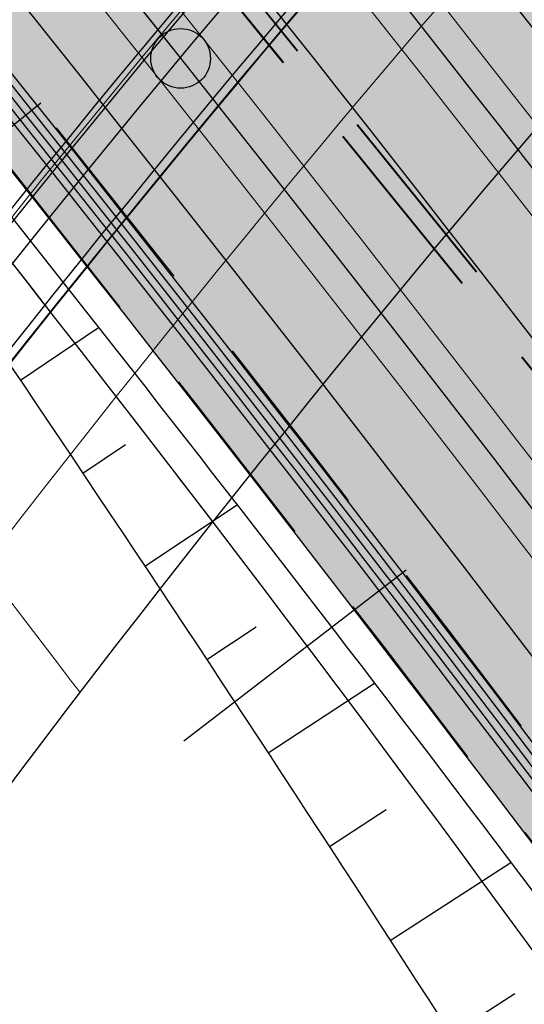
# Model space of a CAD drawing. Header units: metres. Extents: x 3458045 to 3462392, y 5482308 to 5484762.
# Tile 130 of 256: x 3459714 to 3459723, y 5483629 to 5483645. Entities that reach past the tile are written whole.
import ezdxf
from ezdxf.enums import TextEntityAlignment as Align

# ---------------------------------------------------------------- set-up
doc = ezdxf.new("R2010")
doc.units = ezdxf.units.M
for name, pattern in [('AUSGEZOGEN', [2, 1, 1]), ('STRICHPUNKT2', [12.7, 6.35, -3.175, 0, -3.175]), ('VERDECKT', [9.525, 6.35, -3.175]), ('VERDECKT2', [4.7625, 3.175, -1.5875])]:
    doc.linetypes.add(name, pattern=pattern)
doc.layers.get('0').update_dxf_attribs({"linetype": 'CONTINUOUS'})
for name, color, linetype in [('SP_ACHSE_6522', 7, 'CONTINUOUS'), ('SP_ACHSE_6721', 7, 'CONTINUOUS'), ('SP_ACHSE_6731', 7, 'CONTINUOUS'), ('SP_ACHSE_8559', 7, 'CONTINUOUS'), ('SP_ACHSE_8901', 7, 'CONTINUOUS'), ('SP_ACHSE_8911', 7, 'CONTINUOUS'), ('SP_AXIS', 7, 'CONTINUOUS'), ('SP_BAUGRUBE-BÖSCHUNG', 210, 'AUSGEZOGEN'), ('SP_Blockfugen', 2, 'STRICHPUNKT2'), ('SP_BW5xx-BrückenB44', 7, 'CONTINUOUS'), ('SP_Entwässerung', 170, 'VERDECKT2'), ('SP_SOLID_Trogsohle_L7+8', 253, 'CONTINUOUS'), ('SP_StadtbahnFluchtweg', 1, 'CONTINUOUS'), ('SP_TrogTunnel-Bautoleranz', 160, 'VERDECKT2'), ('SP_Trogwand_L7+8', 2, 'CONTINUOUS'), ('SP_Tunnelwand_L7+8', 2, 'VERDECKT2'), ('SP_Vb_Planung', 10, 'CONTINUOUS'), ('SP_VERM', 1, 'CONTINUOUS'), ('T__AXIS', 3, 'CONTINUOUS')]:
    doc.layers.add(name, color=color, linetype=linetype)
doc.layers.add('SP_HILF', color=6, linetype='CONTINUOUS', plot=False)
doc.styles.add('K_ISOCP', font='k_isocp.shx')
doc.linetypes.add('EISENBAHN', pattern='A,0.15,[130,ltypeshp.shx,S=0.25,R=0,X=0,Y=0],0.15', length=0.3)

# ---------------------------------------------------------------- blocks, each defined once
blk = doc.blocks.new('kmr_li')
at = {"color": 1, "linetype": 'Continuous'}
blk.add_line((0, 0), (0, 3.5714), dxfattribs=at)
at = {"color": 1}
for p, q in [((0, 0), (-0.3062, 0.9075)), ((-0.3062, 0.9075), (0, 0.5188)), ((0, 0), (0.3062, 0.9075)), ((0.3062, 0.9075), (0, 0.5188))]:
    blk.add_line(p, q, dxfattribs=at)
at = {"color": 1, "linetype": 'Continuous', "style": 'K_ISOCP'}
blk.add_attdef('STATION', text='', height=1, rotation=270.0001, dxfattribs=at).set_placement((0, 4.404), align=Align.MIDDLE_RIGHT)
blk.add_attdef('PARAOL', text='', height=1, rotation=270.0001, dxfattribs=at).set_placement((0.5, 1), align=Align.BOTTOM_RIGHT)
blk.add_attdef('PARAUL', text='', height=1, rotation=270.0001, dxfattribs=at).set_placement((-0.5, 1), align=Align.TOP_RIGHT)
blk = doc.blocks.new('*U308')
at = {"color": 0, "linetype": 'ByBlock'}
for p, q in [((-14.188, 22.083), (-12.877, 22.967)), ((-13.142, 20.526), (-12.428, 21.005)), ((-12.101, 18.967), (-10.555, 19.995)), ((-11.065, 17.404), (-10.233, 17.954)), ((-10.034, 15.838), (-8.252, 17.008)), ((-9.008, 14.269), (-8.057, 14.888)), ((-7.987, 12.696), (-5.966, 14.004)), ((-6.971, 11.12), (-5.901, 11.808))]:
    blk.add_line(p, q, dxfattribs=at)

msp = doc.modelspace()

# ---------------------------------------------------------------- hatches: boundary and pattern name
at = {"layer": 'SP_SOLID_Trogsohle_L7+8'}
h = msp.add_hatch(color=256, dxfattribs=at)
h.dxf.hatch_style = 1
edge = h.paths.add_edge_path()
edge.add_line((3459702.4491, 5483672.5808), (3459694.7598, 5483665.8028))
edge.add_arc((3459249.8293, 5483273.6017), 593.1145, 29.9488058, 41.395802, ccw=False)
edge.add_line((3459763.7463, 5483569.6999), (3459768.6709, 5483560.5694))
edge.add_line((3459768.6709, 5483560.5694), (3459778.0346, 5483565.7481))
edge.add_line((3459778.0346, 5483565.7481), (3459772.6293, 5483574.8142))
edge.add_arc((3459249.8466, 5483273.6149), 603.343, 29.9482368, 41.3959476)

# ---------------------------------------------------------------- linework, layer by layer
at = {"layer": 'SP_ACHSE_6522'}
msp.add_lwpolyline([(3459690.7881, 5483531.9132, -0.2377022), (3459686.1518, 5483610.9287, -0.0061985), (3459687.0669, 5483612.9743, -0.0121933), (3459689.202, 5483617.3074, -0.0105958), (3459691.5324, 5483621.5387, -0.0089985), (3459694.0269, 5483625.6756, -0.0074011), (3459696.6557, 5483629.7285, -0.0058038), (3459699.3906, 5483633.7106, -0.0926184), (3459762.8248, 5483695.6159, -0.000188), (3459762.9764, 5483695.717, -0.0049276), (3459767.5685, 5483698.7086, -0.0035197), (3459772.2105, 5483701.6223, -0.0021118), (3459776.885, 5483704.4835, -0.0007039), (3459781.5756, 5483707.3183), (3459851.7814, 5483749.6586)], format="xyb", dxfattribs=at)
at = {"layer": 'SP_ACHSE_6721'}
msp.add_lwpolyline([(3459679.7641, 5483534.8411, -0.2153203), (3459678.2508, 5483614.3812, -0.0091566), (3459679.763, 5483617.7339, -0.0118607), (3459682.128, 5483622.4365, -0.0103948), (3459684.7, 5483627.0294, -0.0089289), (3459687.4477, 5483631.5195, -0.0074631), (3459690.341, 5483635.9173, -0.0059973), (3459693.3517, 5483640.2356, -0.0909405), (3459758.1619, 5483702.9627, -0.0001847), (3459758.3163, 5483703.0655, -0.0048411), (3459762.9923, 5483706.1077, -0.0034579), (3459767.7182, 5483709.072, -0.0020747), (3459772.4766, 5483711.9837, -0.0006916), (3459777.2511, 5483714.8692), (3459883.1578, 5483778.7402)], format="xyb", dxfattribs=at)
at = {"layer": 'SP_ACHSE_6731'}
msp.add_lwpolyline([(3459881.431, 5483781.605), (3459775.3544, 5483717.6418, 0.0006868), (3459770.5464, 5483714.7367, 0.0020604), (3459765.7545, 5483711.8051, 0.003434), (3459760.995, 5483708.8211, 0.0048076), (3459756.2855, 5483705.7591, 0.0001835), (3459756.13, 5483705.6556, 0.0917105), (3459689.9388, 5483641.4448, 0.005897), (3459686.9574, 5483637.1459, 0.0073719), (3459684.0911, 5483632.7695, 0.0088469), (3459681.3683, 5483628.3025, 0.0103219), (3459678.8188, 5483623.7345, 0.011797), (3459676.4739, 5483619.0584, 0.0045035), (3459675.7031, 5483617.3858, 0.2228231), (3459677.0437, 5483532.3132, 0.0025401)], format="xyb", dxfattribs=at)
at = {"layer": 'SP_ACHSE_8559'}
for points in [[(3459696.9548, 5483536.2327, -0.2344318), (3459692.8953, 5483607.6275, -0.0063737), (3459693.7491, 5483609.5568, -0.0124985), (3459695.7467, 5483613.6421, -0.0108016), (3459697.9326, 5483617.63, -0.0091049), (3459700.2755, 5483621.5278, -0.0074082), (3459702.7459, 5483625.3463, -0.0057115), (3459705.3156, 5483629.0986, -0.0928262), (3459766.845, 5483689.2823, -0.0001911), (3459766.9943, 5483689.382, -0.005006), (3459771.5129, 5483692.3293, -0.0035757), (3459776.0813, 5483695.1986, -0.0021454), (3459780.6824, 5483698.0155, -0.0007151), (3459785.2995, 5483700.806), (3459855.6534, 5483743.2356)], [(3459703.937, 5483642.662, -0.0679846), (3459711.8018, 5483629.8355, 0.0489488), (3459719.1677, 5483616.7319, -0.0001665), (3459719.332, 5483616.4966, -0.0036244), (3459723.1207, 5483610.9806, -0.0039653), (3459727.9673, 5483603.6876, -0.0030841), (3459732.7107, 5483596.327, -0.002203), (3459737.3759, 5483588.9167, -0.0013218), (3459741.9888, 5483581.4736, -0.0004406)]]:
    msp.add_lwpolyline(points, format="xyb", dxfattribs=at)
at = {"layer": 'SP_ACHSE_8901'}
msp.add_lwpolyline([(3459478.4179, 5483881.5975), (3459663.5917, 5483703.287, -0.0763528), (3459773.4733, 5483559.3038, -0.0026415)], format="xyb", dxfattribs=at)
at = {"layer": 'SP_ACHSE_8911'}
msp.add_lwpolyline([(3459777.2173, 5483559.7474, 0.0769413), (3459666.0197, 5483705.8087), (3459480.8452, 5483884.1198, 0.0146052)], format="xyb", dxfattribs=at)
at = {"layer": 'SP_AXIS'}
for points in [[(3459462.9996, 5483888.6898), (3459657.2317, 5483701.6383, -0.0004357), (3459663.6067, 5483695.4918, -0.001307), (3459669.9603, 5483689.3232, -0.0021783), (3459676.2707, 5483683.1104, -0.0030497), (3459682.5157, 5483676.832, -0.003921), (3459688.6726, 5483670.4671, -0.0047924), (3459694.7177, 5483663.996, -0.0018941), (3459696.8141, 5483661.6896, -0.028225), (3459725.0993, 5483626.531, -0.0018941), (3459726.9033, 5483623.9892, -0.0047924), (3459731.9296, 5483616.6986, -0.003921), (3459736.8282, 5483609.3214, -0.0030497), (3459741.6235, 5483601.8767, -0.0021783), (3459746.3407, 5483594.3821, -0.001307), (3459751.0056, 5483586.8549, -0.0004357), (3459755.6442, 5483579.3114, 0.0003596)], [(3459777.2173, 5483559.7474, 0.0769413), (3459666.0197, 5483705.8087), (3459480.8452, 5483884.1198, 0.0146052)], [(3459478.4179, 5483881.5975), (3459663.5917, 5483703.287, -0.0763528), (3459773.4733, 5483559.3038, -0.0026415)], [(3459769.2766, 5483584.2553, -0.0008234), (3459761.9942, 5483596.2792, -0.0002745), (3459754.7382, 5483608.319, 0.0005709), (3459751.2476, 5483614.1058, 0.0017127), (3459747.7306, 5483619.8765, 0.0028544), (3459744.1611, 5483625.6149, 0.0039962), (3459740.5133, 5483631.3038, 0.0047547), (3459737.0195, 5483636.5476, 0.0377955), (3459708.7845, 5483671.9589, 0.0047547), (3459704.4503, 5483676.5326, 0.0039962), (3459699.7165, 5483681.3556, 0.0028544), (3459694.917, 5483686.1133, 0.0017127), (3459690.0743, 5483690.827, 0.0005709), (3459685.2101, 5483695.5185), (3459504.9574, 5483869.1071, 0.0004357)], [(3459881.431, 5483781.605), (3459775.3544, 5483717.6418, 0.0006868), (3459770.5464, 5483714.7367, 0.0020604), (3459765.7545, 5483711.8051, 0.003434), (3459760.995, 5483708.8211, 0.0048076), (3459756.2855, 5483705.7591, 0.0001835), (3459756.13, 5483705.6556, 0.0917105), (3459689.9388, 5483641.4448, 0.005897), (3459686.9574, 5483637.1459, 0.0073719), (3459684.0911, 5483632.7695, 0.0088469), (3459681.3683, 5483628.3025, 0.0103219), (3459678.8188, 5483623.7345, 0.011797), (3459676.4739, 5483619.0584, 0.0045035), (3459675.7031, 5483617.3858, 0.2228231), (3459677.0437, 5483532.3132, 0.0025401)], [(3459679.7641, 5483534.8411, -0.2153203), (3459678.2508, 5483614.3812, -0.0091566), (3459679.763, 5483617.7339, -0.0118607), (3459682.128, 5483622.4365, -0.0103948), (3459684.7, 5483627.0294, -0.0089289), (3459687.4477, 5483631.5195, -0.0074631), (3459690.341, 5483635.9173, -0.0059973), (3459693.3517, 5483640.2356, -0.0909405), (3459758.1619, 5483702.9627, -0.0001847), (3459758.3163, 5483703.0655, -0.0048411), (3459762.9923, 5483706.1077, -0.0034579), (3459767.7182, 5483709.072, -0.0020747), (3459772.4766, 5483711.9837, -0.0006916), (3459777.2511, 5483714.8692), (3459883.1578, 5483778.7402)], [(3459690.7881, 5483531.9132, -0.2377022), (3459686.1518, 5483610.9287, -0.0061985), (3459687.0669, 5483612.9743, -0.0121933), (3459689.202, 5483617.3074, -0.0105958), (3459691.5324, 5483621.5387, -0.0089985), (3459694.0269, 5483625.6756, -0.0074011), (3459696.6557, 5483629.7285, -0.0058038), (3459699.3906, 5483633.7106, -0.0926184), (3459762.8248, 5483695.6159, -0.000188), (3459762.9764, 5483695.717, -0.0049276), (3459767.5685, 5483698.7086, -0.0035197), (3459772.2105, 5483701.6223, -0.0021118), (3459776.885, 5483704.4835, -0.0007039), (3459781.5756, 5483707.3183), (3459851.7814, 5483749.6586)]]:
    msp.add_lwpolyline(points, format="xyb", dxfattribs=at)
at = {"layer": 'SP_BAUGRUBE-BÖSCHUNG'}
for points in [[(3459743.3921, 5483627.6046, 0.0208482), (3459709.5152, 5483665.2286, 0.0501887)], [(3459740.2564, 5483625.9709, 0.0206513), (3459709.5152, 5483665.2286, 0.0501887)], [(3459701.9668, 5483656.737, -0.0203106), (3459728.5616, 5483616.9676, -0.0707095)], [(3459701.9668, 5483656.737, -0.0199852), (3459731.1141, 5483619.4137, -0.0707095)]]:
    msp.add_lwpolyline(points, format="xyb", dxfattribs=at)
at = {"layer": 'SP_Blockfugen'}
for p, q in [((3459724.7335, 5483651.6649), (3459711.0423, 5483640.7656)), ((3459730.9862, 5483643.6744), (3459717.1147, 5483633.0055))]:
    msp.add_line(p, q, dxfattribs=at)
at = {"layer": 'SP_BW5xx-BrückenB44', "color": 96, "flags": 128}
for points in [[(3459667.925, 5483615.2998, -0.0078588), (3459669.2084, 5483618.3903, -0.0051343), (3459670.1193, 5483620.432, -0.011674), (3459672.5348, 5483625.3863, -0.0103411), (3459675.182, 5483630.2591, -0.0090081), (3459678.0319, 5483635.053, -0.0076752), (3459681.0571, 5483639.7755, -0.0063424), (3459684.2312, 5483644.4375, -0.0936983), (3459750.4228, 5483709.1308, -0.0004892), (3459750.8334, 5483709.4034, -0.0047607), (3459755.4972, 5483712.4268, -0.0034005), (3459760.2391, 5483715.3922, -0.0020403), (3459765.0404, 5483718.3224, -0.0007879), (3459770.654, 5483721.705, -0.0006412)], [(3459683.9519, 5483609.5255, -0.0049426), (3459684.6304, 5483611.1583, -0.0063737), (3459685.5773, 5483613.2982, -0.0124985), (3459687.774, 5483617.7906, -0.0108016), (3459690.1465, 5483622.1191, -0.0091049), (3459692.658, 5483626.2975, -0.0074082), (3459695.2731, 5483630.3395, -0.0057105), (3459697.9588, 5483634.2612, -0.0928243), (3459761.8506, 5483696.7543, -0.0001911), (3459762.0056, 5483696.8578, -0.005006), (3459766.6784, 5483699.9058, -0.0035757), (3459771.3557, 5483702.8435, -0.0021454), (3459776.0226, 5483705.7006, -0.0006218), (3459780.0556, 5483708.1392, -0.0005392)], [(3459684.091, 5483609.4693, -0.0049426), (3459684.7684, 5483611.0994, -0.0063737), (3459685.7137, 5483613.2357, -0.0124985), (3459687.9071, 5483617.7214, -0.0108016), (3459690.2765, 5483622.0442, -0.0091049), (3459692.7852, 5483626.2179, -0.0074082), (3459695.3978, 5483630.2561, -0.0057105), (3459698.0816, 5483634.1751, -0.0928243), (3459761.9339, 5483696.6296, -0.0001911), (3459762.0888, 5483696.733, -0.005006), (3459766.7591, 5483699.7793, -0.0035757), (3459771.4346, 5483702.7159, -0.0021454), (3459776.1003, 5483705.5724, -0.000623), (3459780.1413, 5483708.0157, -0.0003996)], [(3459685.6955, 5483609.9536, -0.0019591), (3459685.9639, 5483610.5887, -0.0063737), (3459686.8957, 5483612.6946, -0.0124985), (3459689.0603, 5483617.1214, -0.0108016), (3459691.4027, 5483621.3948, -0.0091049), (3459693.887, 5483625.528, -0.0074082), (3459696.4787, 5483629.5339, -0.0057105), (3459699.1457, 5483633.4283, -0.0928243), (3459762.6564, 5483695.5488, -0.0001911), (3459762.8104, 5483695.6517, -0.005006), (3459767.4584, 5483698.6834, -0.0035757), (3459772.1181, 5483701.6101, -0.0021454), (3459776.7744, 5483704.4608, -0.0004104), (3459779.4335, 5483706.0701)], [(3459688.5878, 5483607.6525, -0.0049426), (3459689.2284, 5483609.1941, -0.0063737), (3459690.1235, 5483611.2167, -0.0124985), (3459692.2095, 5483615.4827, -0.0108016), (3459694.4781, 5483619.6217, -0.0091049), (3459696.8958, 5483623.644, -0.0074082), (3459699.4304, 5483627.5616, -0.0057105), (3459702.0516, 5483631.3891, -0.0928243), (3459764.6291, 5483692.5974, -0.0001911), (3459764.7809, 5483692.6988, -0.005006), (3459769.3679, 5483695.6908, -0.0035757), (3459773.9847, 5483698.5904, -0.0021454), (3459778.615, 5483701.4252, -0.0005392), (3459782.1029, 5483703.535, -0.0005392)], [(3459692.279, 5483607.2936, -0.0016974), (3459692.493, 5483607.7994, -0.0063737), (3459693.3513, 5483609.7389, -0.0124985), (3459695.3586, 5483613.8441, -0.0108016), (3459697.5536, 5483617.8485, -0.0091049), (3459699.9047, 5483621.76, -0.0074082), (3459702.3821, 5483625.5893, -0.0057105), (3459704.9575, 5483629.3499, -0.0928243), (3459766.6019, 5483689.646, -0.0001911), (3459766.7515, 5483689.7459, -0.005006), (3459771.2775, 5483692.6981, -0.0035757), (3459775.8513, 5483695.5708, -0.0021454), (3459780.4556, 5483698.3896, -0.0004694), (3459783.4857, 5483700.223)], [(3459693.0847, 5483605.8357, -0.0049426), (3459693.6885, 5483607.2887, -0.0063737), (3459694.5333, 5483609.1977, -0.0124985), (3459696.5119, 5483613.244, -0.0108016), (3459698.6798, 5483617.1992, -0.0091049), (3459701.0065, 5483621.0701, -0.0074082), (3459703.463, 5483624.8671, -0.0057105), (3459706.0216, 5483628.6032, -0.0928243), (3459767.3243, 5483688.5653, -0.0001911), (3459767.4731, 5483688.6646, -0.005006), (3459771.9768, 5483691.6022, -0.0035757), (3459776.5348, 5483694.465, -0.0021454), (3459781.1296, 5483697.278, -0.0007048), (3459785.6778, 5483700.027, -0.0004802)], [(3459693.2238, 5483605.7795, -0.0049426), (3459693.8264, 5483607.2298, -0.0063737), (3459694.6697, 5483609.1353, -0.0124985), (3459696.6449, 5483613.1747, -0.0108016), (3459698.8097, 5483617.1243, -0.0091049), (3459701.1337, 5483620.9905, -0.0074082), (3459703.5877, 5483624.7838, -0.0057105), (3459706.1444, 5483628.517, -0.0928243), (3459767.4077, 5483688.4405, -0.0001911), (3459767.5563, 5483688.5398, -0.005006), (3459772.0575, 5483691.4758, -0.0035757), (3459776.6137, 5483694.3374, -0.0021454), (3459781.2074, 5483697.1497, -0.0007061), (3459785.7634, 5483699.9035, -0.0005392)], [(3459699.2508, 5483633.317, -0.0000372), (3459699.2685, 5483633.3422, -0.0456291), (3459727.653, 5483666.8682)], [(3459704.8365, 5483629.4387, -0.0449584), (3459731.9753, 5483661.5801)]]:
    msp.add_lwpolyline(points, format="xyb", dxfattribs=at)
at = {"layer": 'SP_BW5xx-BrückenB44', "color": 96}
for points in [[(3459668.7247, 5483614.9767, -0.0078715), (3459669.9997, 5483618.0471, -0.0051343), (3459670.9033, 5483620.0725, -0.011674), (3459673.301, 5483624.9903, -0.0103411), (3459675.9312, 5483629.8318, -0.0090081), (3459678.7652, 5483634.5989, -0.0076752), (3459681.7761, 5483639.2992, -0.0063424), (3459684.9379, 5483643.9431, -0.0936983), (3459750.9005, 5483708.4127, -0.0004892), (3459751.3098, 5483708.6844, -0.0047607), (3459755.9594, 5483711.6987, -0.0034005), (3459760.6914, 5483714.6578, -0.0020403), (3459765.4867, 5483717.5844, -0.0006801), (3459770.3293, 5483720.5038), (3459771.1459, 5483720.9951)], [(3459671.089, 5483614.0214, -0.0079096), (3459672.339, 5483617.0322, -0.0051343), (3459673.2212, 5483619.0097, -0.011674), (3459675.5664, 5483623.8196, -0.0103411), (3459678.1463, 5483628.5684, -0.0090081), (3459680.9333, 5483633.2566, -0.0076752), (3459683.902, 5483637.8909, -0.0063424), (3459687.0274, 5483642.4813, -0.0936983), (3459752.3131, 5483706.2897, -0.0004892), (3459752.7182, 5483706.5586, -0.0047607), (3459757.3261, 5483709.5458, -0.0034005), (3459762.0287, 5483712.4866, -0.0020403), (3459766.8062, 5483715.4023, -0.0006801), (3459771.6429, 5483718.3181), (3459772.6015, 5483718.8949)], [(3459670.9622, 5483613.4256, -0.0093683), (3459672.4307, 5483616.9924, -0.0051343), (3459673.3121, 5483618.968, -0.011674), (3459675.6552, 5483623.7737, -0.0103411), (3459678.2331, 5483628.5189, -0.0090081), (3459681.0184, 5483633.2039, -0.0076752), (3459683.9854, 5483637.8357, -0.0063424), (3459687.1093, 5483642.424, -0.0936983), (3459752.3685, 5483706.2064, -0.0004892), (3459752.7734, 5483706.4753, -0.0047607), (3459757.3797, 5483709.4614, -0.0034005), (3459762.0812, 5483712.4014, -0.0020403), (3459766.858, 5483715.3167, -0.0006801), (3459771.6944, 5483718.2324), (3459772.6586, 5483718.8125)], [(3459671.2403, 5483613.3132, -0.0093772), (3459672.706, 5483616.873, -0.0051343), (3459673.5848, 5483618.8429, -0.011674), (3459675.9217, 5483623.6359, -0.0103411), (3459678.4937, 5483628.3703, -0.0090081), (3459681.2734, 5483633.046, -0.0076752), (3459684.2355, 5483637.67, -0.0063424), (3459687.3551, 5483642.252, -0.0936983), (3459752.5347, 5483705.9567, -0.0004892), (3459752.9391, 5483706.2252, -0.0047607), (3459757.5405, 5483709.2081, -0.0034005), (3459762.2385, 5483712.146, -0.0020403), (3459767.0132, 5483715.06, -0.0006801), (3459771.8489, 5483717.9753), (3459772.8298, 5483718.5654)], [(3459773.5686, 5483717.4994, 0.0004908), (3459770.1317, 5483715.4208, 0.0020604), (3459765.3342, 5483712.4858, 0.003434), (3459760.5654, 5483709.496, 0.0048076), (3459755.843, 5483706.4256, 0.0001835), (3459755.6867, 5483706.3216, 0.0918169), (3459689.2245, 5483641.8206, 0.0059411), (3459686.205, 5483637.462, 0.0074015), (3459683.3002, 5483633.0203, 0.0088619), (3459680.5389, 5483628.4825, 0.0103224), (3459677.9516, 5483623.8381, 0.0117829), (3459675.5699, 5483619.0799, 0.005959), (3459674.5446, 5483616.8334, 0.0080538), (3459673.2779, 5483613.8381, 0.0080538)], [(3459773.6543, 5483717.3758, 0.000492), (3459770.2095, 5483715.2925, 0.0020604), (3459765.413, 5483712.3582, 0.003434), (3459760.646, 5483709.3694, 0.0048076), (3459755.926, 5483706.3006, 0.0001835), (3459755.7698, 5483706.1967, 0.0918169), (3459689.3468, 5483641.7338, 0.0059411), (3459686.3293, 5483637.3781, 0.0074015), (3459683.4269, 5483632.94, 0.0088619), (3459680.6684, 5483628.4068, 0.0103224), (3459678.0841, 5483623.7678, 0.0117829), (3459675.7056, 5483619.0159, 0.005959), (3459674.6817, 5483616.7728, 0.0080538), (3459673.417, 5483613.7819, 0.0080538)], [(3459775.0241, 5483715.3993, 0.0005105), (3459771.4535, 5483713.2401, 0.0020604), (3459766.6739, 5483710.3161, 0.003434), (3459761.9348, 5483707.3449, 0.0048076), (3459757.2535, 5483704.3012, 0.0001835), (3459757.0997, 5483704.1989, 0.0918169), (3459691.3039, 5483640.3447, 0.0059411), (3459688.3182, 5483636.0349, 0.0074015), (3459685.4547, 5483631.6563, 0.0088619), (3459682.7405, 5483627.1957, 0.0103224), (3459680.2043, 5483622.6433, 0.0117829), (3459677.8765, 5483617.9926, 0.005959), (3459676.8768, 5483615.8023, 0.0080538), (3459675.6422, 5483612.8829, 0.0106779)], [(3459776.3939, 5483713.4228, 0.0005291), (3459772.6975, 5483711.1877, 0.0020604), (3459767.9347, 5483708.274, 0.003434), (3459763.2236, 5483705.3203, 0.0048076), (3459758.581, 5483702.3017, 0.0001835), (3459758.4295, 5483702.201, 0.0918169), (3459693.261, 5483638.9556, 0.0059411), (3459690.3072, 5483634.6917, 0.0074015), (3459687.4825, 5483630.3726, 0.0088619), (3459684.8125, 5483625.9847, 0.0103224), (3459682.3246, 5483621.5189, 0.0117829), (3459680.0474, 5483616.9692, 0.005959), (3459679.0718, 5483614.8319, 0.0080538), (3459677.8675, 5483611.9838, 0.0080538)], [(3459776.4795, 5483713.2993, 0.0005303), (3459772.7753, 5483711.0594, 0.0020604), (3459768.0135, 5483708.1464, 0.003434), (3459763.3042, 5483705.1937, 0.0048076), (3459758.6639, 5483702.1768, 0.0001835), (3459758.5127, 5483702.0762, 0.0918169), (3459693.3834, 5483638.8687, 0.0059411), (3459690.4315, 5483634.6078, 0.0074015), (3459687.6093, 5483630.2924, 0.0088619), (3459684.942, 5483625.909, 0.0103224), (3459682.4571, 5483621.4486, 0.0117829), (3459680.1831, 5483616.9053, 0.005959), (3459679.209, 5483614.7712, 0.0080538), (3459678.0065, 5483611.9276, 0.0080538)], [(3459678.7393, 5483610.9305, -0.007755), (3459679.8644, 5483613.6474, -0.0061985), (3459680.8492, 5483615.8488, -0.0121933), (3459683.1332, 5483620.484, -0.0105958), (3459685.6036, 5483624.9697, -0.0089985), (3459688.2254, 5483629.3177, -0.0074011), (3459690.9645, 5483633.5407, -0.0058038), (3459693.7895, 5483637.6539, -0.0926184), (3459759.0223, 5483701.3136, -0.000188), (3459759.1782, 5483701.4175, -0.0049276), (3459763.8861, 5483704.4846, -0.0035197), (3459768.6098, 5483707.4496, -0.0021118), (3459773.3337, 5483710.341, -0.0005477), (3459776.995, 5483712.5554, -0.0005477)], [(3459679.1229, 5483610.1284, -0.0093602), (3459680.461, 5483613.3894, -0.0061985), (3459681.4392, 5483615.5761, -0.0121933), (3459683.709, 5483620.1826, -0.0105958), (3459686.1662, 5483624.6441, -0.0089985), (3459688.7759, 5483628.9721, -0.0074011), (3459691.5046, 5483633.179, -0.0058038), (3459694.321, 5483637.2798, -0.0926184), (3459759.3832, 5483700.7729, -0.000188), (3459759.5386, 5483700.8766, -0.0049276), (3459764.2355, 5483703.9366, -0.0035197), (3459768.9514, 5483706.8966, -0.0021118), (3459773.6706, 5483709.7852, -0.0005529), (3459777.366, 5483712.0201)], [(3459679.401, 5483610.016, -0.0093709), (3459680.7364, 5483613.2704, -0.0061985), (3459681.7115, 5483615.4502, -0.0121933), (3459683.9748, 5483620.0435, -0.0105958), (3459686.4259, 5483624.4938, -0.0089985), (3459689.03, 5483628.8126, -0.0074011), (3459691.7538, 5483633.012, -0.0058038), (3459694.5663, 5483637.1071, -0.0926184), (3459759.5497, 5483700.5234, -0.000188), (3459759.705, 5483700.6269, -0.0049276), (3459764.3968, 5483703.6836, -0.0035197), (3459769.1091, 5483706.6414, -0.0021118), (3459773.8262, 5483709.5286, -0.0005554), (3459777.5373, 5483711.773)], [(3459679.7129, 5483610.5372, -0.0077743), (3459680.8282, 5483613.2307, -0.0061985), (3459681.8022, 5483615.4082, -0.0121933), (3459684.0634, 5483619.9971, -0.0105958), (3459686.5124, 5483624.4438, -0.0089985), (3459689.1147, 5483628.7594, -0.0074011), (3459691.8369, 5483632.9564, -0.0058038), (3459694.6481, 5483637.0495, -0.0926184), (3459759.6052, 5483700.4402, -0.000188), (3459759.7604, 5483700.5437, -0.0049276), (3459764.4505, 5483703.5993, -0.0035197), (3459769.1617, 5483706.5563, -0.0021118), (3459773.878, 5483709.4431, -0.0005562), (3459777.5943, 5483711.6907, -0.0005562)], [(3459681.6136, 5483609.7692, -0.0078132), (3459682.7098, 5483612.4171, -0.0061985), (3459683.663, 5483614.548, -0.0121933), (3459685.8797, 5483619.0464, -0.0105958), (3459688.2867, 5483623.417, -0.0089985), (3459690.8509, 5483627.6694, -0.0074011), (3459693.5401, 5483631.8155, -0.0058038), (3459696.3243, 5483635.8694, -0.0926184), (3459760.7432, 5483698.7351, -0.000188), (3459760.8971, 5483698.8377, -0.0049276), (3459765.5526, 5483701.8707, -0.0035197), (3459770.2393, 5483704.8124, -0.0021118), (3459774.9408, 5483707.6902, -0.0005728), (3459778.7644, 5483710.0024)], [(3459692.0439, 5483605.5551, -0.0069627), (3459692.8953, 5483607.6275, -0.0063737), (3459693.7491, 5483609.5568, -0.0124985), (3459695.7467, 5483613.6421, -0.0108016), (3459697.9326, 5483617.63, -0.0091049), (3459700.2755, 5483621.5278, -0.0074082), (3459702.7459, 5483625.3463, -0.0057105), (3459705.3156, 5483629.0986, -0.0928267), (3459766.845, 5483689.2823, -0.0001911), (3459766.9943, 5483689.382, -0.005006), (3459771.5129, 5483692.3293, -0.0035757), (3459776.0813, 5483695.1986, -0.0021454), (3459780.6824, 5483698.0155, -0.0006975), (3459785.1855, 5483700.7373)], [(3459696.9813, 5483603.5603, -0.0071059), (3459697.7921, 5483605.5354, -0.0063737), (3459698.5907, 5483607.34, -0.0124985), (3459700.4705, 5483611.184, -0.0108016), (3459702.5458, 5483614.9702, -0.0091049), (3459704.7888, 5483618.7019, -0.0074082), (3459707.1734, 5483622.3878, -0.0057106), (3459709.6744, 5483626.0398, -0.0928281), (3459769.8042, 5483684.8552, -0.0001911), (3459769.9501, 5483684.9527, -0.005006), (3459774.3772, 5483687.8403, -0.0035757), (3459778.8812, 5483690.6691, -0.0021454), (3459783.4433, 5483693.4622, -0.0007151), (3459788.0474, 5483696.2448), (3459788.2248, 5483696.3518)], [(3459720.704, 5483676.2754, 0.0443312), (3459691.4381, 5483642.4235, 0.0059411)], [(3459720.0909, 5483675.4701, 0.0423476), (3459692.1463, 5483643.1466, 0.0059411)], [(3459722.2283, 5483674.689, 0.0443138), (3459693.2284, 5483641.1448, 0.0059411)], [(3459721.4074, 5483674.1001, 0.0423176), (3459693.6925, 5483642.0423, 0.0059411)]]:
    msp.add_lwpolyline(points, format="xyb", dxfattribs=at)
at = {"layer": 'SP_BW5xx-BrückenB44', "color": 96, "lineweight": 13}
for points in [[(3459669.1883, 5483614.7894, -0.0078788), (3459670.4584, 5483617.8481, -0.0051343), (3459671.3578, 5483619.8641, -0.011674), (3459673.7452, 5483624.7608, -0.0103411), (3459676.3656, 5483629.5841, -0.0090081), (3459679.1904, 5483634.3357, -0.0076752), (3459682.193, 5483639.0231, -0.0063424), (3459685.3476, 5483643.6564, -0.0936983), (3459751.1775, 5483707.9964, -0.0004892), (3459751.5859, 5483708.2676, -0.0047607), (3459756.2274, 5483711.2765, -0.0034005), (3459760.9536, 5483714.232, -0.0020403), (3459765.7454, 5483717.1565, -0.0006801), (3459770.5869, 5483720.0752), (3459771.4313, 5483720.5833)], [(3459692.9711, 5483605.1805, -0.0069881), (3459693.8149, 5483607.2346, -0.0063737), (3459694.6583, 5483609.1405, -0.0124985), (3459696.6338, 5483613.1805, -0.0108016), (3459698.7989, 5483617.1305, -0.0091049), (3459701.1231, 5483620.9971, -0.0074082), (3459703.5773, 5483624.7907, -0.0057105), (3459706.1342, 5483628.5242, -0.0928267), (3459767.4008, 5483688.4509, -0.0001911), (3459767.5494, 5483688.5502, -0.005006), (3459772.0508, 5483691.4863, -0.0035757), (3459776.6071, 5483694.348, -0.0021454), (3459781.2009, 5483697.1604, -0.000706), (3459785.7563, 5483699.9138)], [(3459694.5937, 5483604.5249, -0.0070342), (3459695.4242, 5483606.5471, -0.0063737), (3459696.2494, 5483608.412, -0.0124985), (3459698.1862, 5483612.3727, -0.0108016), (3459700.315, 5483616.2564, -0.0091049), (3459702.6063, 5483620.0684, -0.0074082), (3459705.0324, 5483623.8184, -0.0057105), (3459707.5667, 5483627.519, -0.0928267), (3459768.3733, 5483686.996, -0.0001911), (3459768.5208, 5483687.0946, -0.005006), (3459772.9921, 5483690.011, -0.0035757), (3459777.5273, 5483692.8594, -0.0021454), (3459782.1082, 5483695.664, -0.0007151), (3459786.7186, 5483698.4505), (3459786.7551, 5483698.4725)]]:
    msp.add_lwpolyline(points, format="xyb", dxfattribs=at)
at = {"layer": 'SP_BW5xx-BrückenB44', "color": 96, "linetype": 'VERDECKT', "lineweight": 13, "ltscale": 2, "flags": 128}
for points in [[(3459682.0772, 5483609.5819, -0.007823), (3459683.1687, 5483612.2186, -0.0061985), (3459684.1169, 5483614.3381, -0.0121933), (3459686.3226, 5483618.8146, -0.0105958), (3459688.7195, 5483623.1665, -0.0089985), (3459691.2743, 5483627.4036, -0.0074011), (3459693.9555, 5483631.5372, -0.0058038), (3459696.7332, 5483635.5815, -0.0926184), (3459761.0207, 5483698.3192, -0.000188), (3459761.1743, 5483698.4216, -0.0049276), (3459765.8214, 5483701.4491, -0.0035197), (3459770.5021, 5483704.3871, -0.0021118), (3459775.2001, 5483707.2626, -0.0005769), (3459779.0498, 5483709.5906)], [(3459685.0906, 5483608.3644, -0.0078891), (3459686.1518, 5483610.9287, -0.0061985), (3459687.0669, 5483612.9744, -0.0121933), (3459689.202, 5483617.3074, -0.0105958), (3459691.5324, 5483621.5387, -0.0089985), (3459694.0269, 5483625.6756, -0.0074011), (3459696.6557, 5483629.7285, -0.0058038), (3459699.3906, 5483633.7106, -0.0926184), (3459762.8248, 5483695.6159, -0.000188), (3459762.9764, 5483695.717, -0.0049276), (3459767.5685, 5483698.7086, -0.0035197), (3459772.2105, 5483701.6223, -0.0021118), (3459776.885, 5483704.4835, -0.0006033), (3459780.9048, 5483706.914)], [(3459688.3358, 5483607.0533, -0.0079658), (3459689.3643, 5483609.5396, -0.0061985), (3459690.2438, 5483611.5056, -0.0121933), (3459692.3029, 5483615.6842, -0.0105958), (3459694.5618, 5483619.7856, -0.0089985), (3459696.9911, 5483623.8146, -0.0074011), (3459699.5636, 5483627.7806, -0.0058038), (3459702.2525, 5483631.6958, -0.0926184), (3459764.7677, 5483692.7047, -0.000188), (3459764.9171, 5483692.8043, -0.0049276), (3459769.45, 5483695.7574, -0.0035197), (3459774.0503, 5483698.6448, -0.0021118), (3459778.6996, 5483701.4906, -0.0006319), (3459782.9025, 5483704.0315)], [(3459691.5803, 5483605.7424, -0.0069502), (3459692.4355, 5483607.8239, -0.0063737), (3459693.2944, 5483609.7649, -0.0124985), (3459695.3032, 5483613.8729, -0.0108016), (3459697.4994, 5483617.8797, -0.0091049), (3459699.8517, 5483621.7932, -0.0074082), (3459702.3301, 5483625.6241, -0.0057097), (3459704.9063, 5483629.3858, -0.0928259), (3459766.5672, 5483689.698, -0.0001911), (3459766.7168, 5483689.7979, -0.005006), (3459771.2439, 5483692.7508, -0.0035757), (3459775.8184, 5483695.6239, -0.0021454), (3459780.4232, 5483698.4431, -0.0006933), (3459784.9001, 5483701.1491)]]:
    msp.add_lwpolyline(points, format="xyb", dxfattribs=at)
at = {"layer": 'SP_BW5xx-BrückenB44', "lineweight": 13, "flags": 128}
for points in [[(3459688.8467, 5483670.2843, -0.0046558), (3459694.7177, 5483663.996, -0.0018941), (3459696.8141, 5483661.6896, -0.0084137), (3459705.6606, 5483651.5437, -0.0119195), (3459717.5976, 5483636.6738)], [(3459686.5912, 5483667.5769, -0.0044338), (3459692.1372, 5483661.6314, -0.0018941), (3459694.2153, 5483659.3452, -0.0088409), (3459703.4204, 5483648.7698, -0.012072), (3459715.3742, 5483633.8175)]]:
    msp.add_lwpolyline(points, format="xyb", dxfattribs=at)
at = {"layer": 'SP_Entwässerung'}
for p, q in [((3459702.0304, 5483665.5382), (3459727.2025, 5483634.4549)), ((3459702.0366, 5483665.5432), (3459727.2088, 5483634.4597)), ((3459701.791, 5483665.3444), (3459726.9566, 5483634.2691)), ((3459701.7972, 5483665.3494), (3459726.963, 5483634.2739))]:
    msp.add_line(p, q, dxfattribs=at)
at = {"layer": 'SP_HILF'}
msp.add_lwpolyline([(3459702.4491, 5483672.5808), (3459694.7598, 5483665.8028, -0.0499885), (3459763.7463, 5483569.6999), (3459768.6709, 5483560.5694), (3459778.0346, 5483565.7481), (3459772.6293, 5483574.8142, 0.0499916)], format="xyb", close=True, dxfattribs=at)
msp.add_circle((3459717.0602, 5483644.4443), 0.5, dxfattribs=at)
at = {"layer": 'SP_StadtbahnFluchtweg'}
for points in [[(3459770.9868, 5483573.8591, 0.0705157), (3459667.0255, 5483706.8532), (3459481.8509, 5483885.1643, 0.0146052), (3459449.208, 5483914.8096, 0.0024244), (3459443.1423, 5483919.951, 0.0025682), (3459435.0409, 5483926.6787, 0.0018344), (3459426.8839, 5483933.332, 0.0011007), (3459418.6913, 5483939.9347, 0.0003669), (3459410.4827, 5483946.5107, -0.0004089), (3459403.1219, 5483952.4081, -0.0012268), (3459395.7842, 5483958.3265, -0.0020447), (3459388.489, 5483964.2898, -0.0028626), (3459381.2564, 5483970.3214, -0.0036805), (3459374.107, 5483976.444, -0.0033791), (3459368.6904, 5483981.2179, -0.0305085), (3459325.9228, 5484024.4096), (3459319.8219, 5484031.3731)], [(3459765.3996, 5483570.6363, 0.070515), (3459662.5516, 5483702.2071), (3459477.377, 5483880.5182, 0.0146052), (3459445.0129, 5483909.9102, 0.0024244), (3459438.9957, 5483915.0106, 0.0025682), (3459430.9457, 5483921.6955, 0.0018344), (3459422.8254, 5483928.3189, 0.0011007), (3459414.655, 5483934.9038, 0.0003669), (3459406.4537, 5483941.4738, -0.0004089), (3459399.0848, 5483947.3777, -0.0012268), (3459391.7225, 5483953.316, -0.0020447), (3459384.3865, 5483959.3127, -0.0028626), (3459377.0972, 5483965.3916, -0.0036805), (3459369.8756, 5483971.5759, -0.0033791), (3459364.3931, 5483976.408, -0.0305085), (3459321.0714, 5484020.1592), (3459314.9705, 5484027.1227)]]:
    msp.add_lwpolyline(points, format="xyb", dxfattribs=at)
at = {"layer": 'SP_TrogTunnel-Bautoleranz'}
for points in [[(3459771.9993, 5483573.9041, 0.0501887), (3459701.6989, 5483671.9195)], [(3459695.547, 5483666.4967, -0.0501883), (3459764.8904, 5483569.8157, -0.0026415)]]:
    msp.add_lwpolyline(points, format="xyb", dxfattribs=at)
at = {"layer": 'SP_Trogwand_L7+8', "color": 1, "linetype": 'VERDECKT2'}
for points in [[(3459313.5605, 5484025.8859), (3459319.6613, 5484018.9225, 0.0305905), (3459363.2672, 5483974.8987, 0.0033195), (3459368.6704, 5483970.1385, 0.0036712), (3459375.8927, 5483963.9544, 0.0028553), (3459383.1863, 5483957.8724, 0.0020395), (3459390.5307, 5483951.869, 0.0012237), (3459397.9055, 5483945.9206, 0.0004079), (3459405.2911, 5483940.0032, -0.0003675), (3459413.4813, 5483933.4418, -0.0011024), (3459421.6445, 5483926.8625, -0.0018373), (3459429.7612, 5483920.2417, -0.0025722), (3459437.8115, 5483913.5558, -0.002454), (3459443.8899, 5483908.4025, -0.014563), (3459476.0769, 5483879.1664), (3459661.2507, 5483700.8559, -0.0707095), (3459764.0019, 5483569.3047, -0.0707095)], [(3459772.8879, 5483574.4151, 0.0501887), (3459702.4678, 5483672.5973)]]:
    msp.add_lwpolyline(points, format="xyb", dxfattribs=at)
at = {"layer": 'SP_Trogwand_L7+8', "color": 251}
for points in [[(3459772.3461, 5483574.1035, 0.0501887), (3459701.999, 5483672.184)], [(3459772.1294, 5483573.9789, 0.0501887), (3459701.8114, 5483672.0187)], [(3459772.2377, 5483574.0412, 0.0501887), (3459701.9052, 5483672.1014)], [(3459695.4345, 5483666.3976, -0.0501883), (3459764.7604, 5483569.741, -0.0707095)], [(3459695.247, 5483666.2322, -0.0501883), (3459764.5437, 5483569.6163, -0.0707095)], [(3459695.3407, 5483666.3149, -0.0501883), (3459764.652, 5483569.6787, -0.0707095)]]:
    msp.add_lwpolyline(points, format="xyb", dxfattribs=at)
at = {"layer": 'SP_Trogwand_L7+8'}
for points in [[(3459772.4544, 5483574.1658, 0.0501887), (3459702.0927, 5483672.2667)], [(3459772.021, 5483573.9166, 0.0501887), (3459701.7177, 5483671.936)], [(3459695.5283, 5483666.4802, -0.0501883), (3459764.8688, 5483569.8033, -0.0707095)], [(3459695.1532, 5483666.1496, -0.0501883), (3459764.4353, 5483569.554, -0.0707095)]]:
    msp.add_lwpolyline(points, format="xyb", dxfattribs=at)
at = {"layer": 'SP_Tunnelwand_L7+8'}
msp.add_lwpolyline([(3459773.8543, 5483437.9507, -0.0048267), (3459774.0272, 5483438.9405, -0.0102194), (3459774.5464, 5483441.4524, -0.0072994), (3459775.1587, 5483443.9673, -0.0043796), (3459775.8353, 5483446.4883, -0.0014599), (3459776.5472, 5483449.0221), (3459786.6178, 5483484.6011, 0.0010135), (3459787.6513, 5483488.2711, 0.0030406), (3459788.6592, 5483491.9652, 0.0050678), (3459789.6109, 5483495.6897, 0.0070949), (3459790.475, 5483499.4509, 0.0091222), (3459791.2196, 5483503.2528, 0.0111495), (3459791.8118, 5483507.0966, 0.0096243), (3459792.134, 5483509.9866, 0.0966281), (3459789.3676, 5483537.2118, 0.005752), (3459788.8587, 5483538.8251, 0.0123927), (3459787.5017, 5483542.6324, 0.0104385), (3459785.9782, 5483546.3594, 0.0084844), (3459784.3208, 5483550.013, 0.0065303), (3459782.5607, 5483553.6022, 0.0045764), (3459780.7281, 5483557.1386, 0.0026224), (3459778.8515, 5483560.6355, 0.0769413), (3459667.3099, 5483707.1486), (3459482.1353, 5483885.4597, 0.0146052)], format="xyb", dxfattribs=at)
at = {"layer": 'SP_Vb_Planung', "linetype": 'AUSGEZOGEN', "lineweight": 13, "ltscale": 13}
for points in [[(3459777.6566, 5483559.9861, 0.0769413), (3459666.3666, 5483706.1689), (3459481.192, 5483884.48, 0.0146052)], [(3459776.7779, 5483559.5086, 0.0769413), (3459665.6729, 5483705.4486), (3459480.4984, 5483883.7597, 0.0146052)], [(3459478.7647, 5483881.9576), (3459663.9385, 5483703.6472, -0.0763528), (3459773.9123, 5483559.5433, -0.0026415)], [(3459478.0711, 5483881.2373), (3459663.2449, 5483702.9268, -0.0763528), (3459773.0344, 5483559.0643, -0.0026415)], [(3459881.1728, 5483782.0332), (3459775.0962, 5483718.07, 0.0006868), (3459770.2872, 5483715.1643, 0.0020604), (3459765.4918, 5483712.2306, 0.003434), (3459760.7265, 5483709.2429, 0.0048076), (3459756.0089, 5483706.1756, 0.0001835), (3459755.8529, 5483706.0719, 0.0917105), (3459689.5312, 5483641.7344, 0.005897), (3459686.5432, 5483637.426, 0.0073719), (3459683.6688, 5483633.0373, 0.0088469), (3459680.9369, 5483628.5552, 0.0103219), (3459678.3773, 5483623.9691, 0.011797), (3459676.0217, 5483619.2719, 0.0045035), (3459675.2472, 5483617.5909, 0.2228231), (3459676.5944, 5483532.0938, 0.0025401)], [(3459881.6892, 5483781.1768), (3459775.6126, 5483717.2137, 0.0006868), (3459770.8056, 5483714.3091, 0.0020604), (3459766.0171, 5483711.3797, 0.003434), (3459761.2635, 5483708.3993, 0.0048076), (3459756.5621, 5483705.3425, 0.0001835), (3459756.407, 5483705.2394, 0.0917105), (3459690.3464, 5483641.1552, 0.005897), (3459687.3716, 5483636.8658, 0.0073719), (3459684.5134, 5483632.5018, 0.0088469), (3459681.7998, 5483628.0499, 0.0103219), (3459679.2604, 5483623.4999, 0.011797), (3459676.926, 5483618.8448, 0.0045035), (3459676.1591, 5483617.1806, 0.2228231), (3459677.493, 5483532.5326, 0.0025401)], [(3459679.3124, 5483534.6267, -0.2153203), (3459677.7913, 5483614.5783, -0.0091566), (3459679.311, 5483617.9478, -0.0118607), (3459681.6868, 5483622.6717, -0.0103948), (3459684.269, 5483627.2827, -0.0089289), (3459687.0259, 5483631.7881, -0.0074631), (3459689.9274, 5483636.1983, -0.0059973), (3459692.945, 5483640.5264, -0.0909405), (3459757.8847, 5483703.3788, -0.0001847), (3459758.0394, 5483703.4818, -0.0048411), (3459762.7237, 5483706.5294, -0.0034579), (3459767.4554, 5483709.4974, -0.0020747), (3459772.2174, 5483712.4113, -0.0006916), (3459776.993, 5483715.2974), (3459882.8996, 5483779.1684)], [(3459680.2158, 5483535.0556, -0.2153203), (3459678.7103, 5483614.1841, -0.0091566), (3459680.2149, 5483617.52, -0.0118607), (3459682.5693, 5483622.2013, -0.0103948), (3459685.1311, 5483626.7761, -0.0089289), (3459687.8694, 5483631.251, -0.0074631), (3459690.7546, 5483635.6362, -0.0059973), (3459693.7584, 5483639.9447, -0.0909405), (3459758.4392, 5483702.5466, -0.0001847), (3459758.5932, 5483702.6491, -0.0048411), (3459763.2609, 5483705.686, -0.0034579), (3459767.9809, 5483708.6466, -0.0020747), (3459772.7358, 5483711.5562, -0.0006916), (3459777.5091, 5483714.4409), (3459883.416, 5483778.3121)]]:
    msp.add_lwpolyline(points, format="xyb", dxfattribs=at)
at = {"layer": 'SP_Vb_Planung', "linetype": 'EISENBAHN', "lineweight": 13, "ltscale": 13}
for points in [[(3459777.2173, 5483559.7474, 0.0769413), (3459666.0197, 5483705.8087), (3459480.8452, 5483884.1198, 0.0146052)], [(3459478.4179, 5483881.5975), (3459663.5917, 5483703.287, -0.0763528), (3459773.4733, 5483559.3038, -0.0026415)], [(3459881.431, 5483781.605), (3459775.3544, 5483717.6418, 0.0006868), (3459770.5464, 5483714.7367, 0.0020604), (3459765.7545, 5483711.8051, 0.003434), (3459760.995, 5483708.8211, 0.0048076), (3459756.2855, 5483705.7591, 0.0001835), (3459756.13, 5483705.6556, 0.0917105), (3459689.9388, 5483641.4448, 0.005897), (3459686.9574, 5483637.1459, 0.0073719), (3459684.0911, 5483632.7695, 0.0088469), (3459681.3683, 5483628.3025, 0.0103219), (3459678.8188, 5483623.7345, 0.011797), (3459676.4739, 5483619.0584, 0.0045035), (3459675.7031, 5483617.3858, 0.2228231), (3459677.0437, 5483532.3132, 0.0025401)], [(3459679.7641, 5483534.8411, -0.2153203), (3459678.2508, 5483614.3812, -0.0091566), (3459679.763, 5483617.7339, -0.0118607), (3459682.128, 5483622.4365, -0.0103948), (3459684.7, 5483627.0294, -0.0089289), (3459687.4477, 5483631.5195, -0.0074631), (3459690.341, 5483635.9173, -0.0059973), (3459693.3517, 5483640.2356, -0.0909405), (3459758.1619, 5483702.9627, -0.0001847), (3459758.3163, 5483703.0655, -0.0048411), (3459762.9923, 5483706.1077, -0.0034579), (3459767.7182, 5483709.072, -0.0020747), (3459772.4766, 5483711.9837, -0.0006916), (3459777.2511, 5483714.8692), (3459883.1578, 5483778.7402)]]:
    msp.add_lwpolyline(points, format="xyb", dxfattribs=at)
at = {"layer": 'SP_VERM', "color": 3, "linetype": 'AUSGEZOGEN', "lineweight": 0}
for points in [[(3459793.7425, 5483574.5812, 0.0546526), (3459715.6153, 5483685.2737, 0.0546526)], [(3459759.3354, 5483402.5326, -0.1439193), (3459754.6319, 5483441.2437, -0.0047478), (3459754.8686, 5483442.5859, -0.01005), (3459755.548, 5483445.8548, -0.0071784), (3459756.2936, 5483448.9086, -0.004307), (3459757.0619, 5483451.7683, -0.0014357), (3459757.8135, 5483454.4433), (3459767.8972, 5483490.0684, 0.0010265), (3459768.9011, 5483493.6337, 0.0030796), (3459769.8385, 5483497.0708, 0.0051327), (3459770.687, 5483500.3962, 0.0071859), (3459771.4242, 5483503.6143, 0.0092391), (3459772.0303, 5483506.7267, 0.0112924), (3459772.4885, 5483509.7322, 0.0097473), (3459772.7249, 5483511.8947, 0.0955136), (3459770.7326, 5483531.4589, 0.0058171), (3459770.3576, 5483532.6555, 0.0125278), (3459769.3251, 5483535.5659, 0.0105457), (3459768.1088, 5483538.5504, 0.0085637), (3459766.7273, 5483541.601, 0.0065817), (3459765.1986, 5483544.7216, 0.0045998), (3459763.5426, 5483547.9192, 0.0026179), (3459761.781, 5483551.2035, 0.0564644), (3459686.7013, 5483658.6994)]]:
    msp.add_lwpolyline(points, format="xyb", dxfattribs=at)
at = {"layer": 'T__AXIS'}
for points in [[(3459775.7464, 5483558.7883, 0.0770008), (3459664.8059, 5483704.5483), (3459479.6324, 5483882.859, 0.0145947)], [(3459678.2644, 5483533.918, -0.2160712), (3459676.6775, 5483615.1548, -0.0091087), (3459678.2113, 5483618.5482, -0.011808), (3459680.6089, 5483623.3083, -0.0103602), (3459683.2152, 5483627.9576, -0.0089125), (3459685.9988, 5483632.5031, -0.0074648), (3459688.9298, 5483636.9551, -0.0060172), (3459691.9798, 5483641.3264, -0.0905782), (3459756.9676, 5483704.2661, -0.0005795), (3459757.4596, 5483704.5937, -0.0047821), (3459762.1946, 5483707.6716, -0.0034158), (3459766.9794, 5483710.6714, -0.0020495), (3459771.7968, 5483713.6187, -0.0006832), (3459776.6302, 5483716.5397), (3459882.2544, 5483780.2402)]]:
    msp.add_lwpolyline(points, format="xyb", dxfattribs=at)

# ---------------------------------------------------------------- block references
at = {"layer": 'SP_AXIS', "color": 0}
ref = msp.add_blockref('kmr_li', (3459737.0195, 5483636.5476), dxfattribs=dict(at, xscale=3.500000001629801, yscale=3.500000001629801, zscale=3.500000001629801, rotation=124.2380043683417))
ref.add_attrib('STATION', '0+375.5290', dxfattribs={"layer": '0', "color": 1, "linetype": 'Continuous', "height": 0.875, "rotation": 34.23806, "style": 'K_ISOCP'}).set_placement((3459724.2765, 5483627.8751), align=Align.MIDDLE_RIGHT)
ref.add_attrib('PARAOL', 'R=-300.0000', dxfattribs={"layer": '0', "color": 1, "linetype": 'Continuous', "height": 0.875, "rotation": 34.23806, "style": 'K_ISOCP'}).set_placement((3459733.1414, 5483636.0251), align=Align.BOTTOM_RIGHT)
ref.add_attrib('PARAUL', 'A=100.0000', dxfattribs={"layer": '0', "color": 1, "linetype": 'Continuous', "height": 0.875, "rotation": 34.23806, "style": 'K_ISOCP'}).set_placement((3459735.1106, 5483633.1317), align=Align.TOP_RIGHT)
at = {"layer": 'SP_BAUGRUBE-BÖSCHUNG'}
msp.add_blockref('*U308', (3459728.5616, 5483616.9676), dxfattribs=at)

doc.saveas('drawing.dxf')
